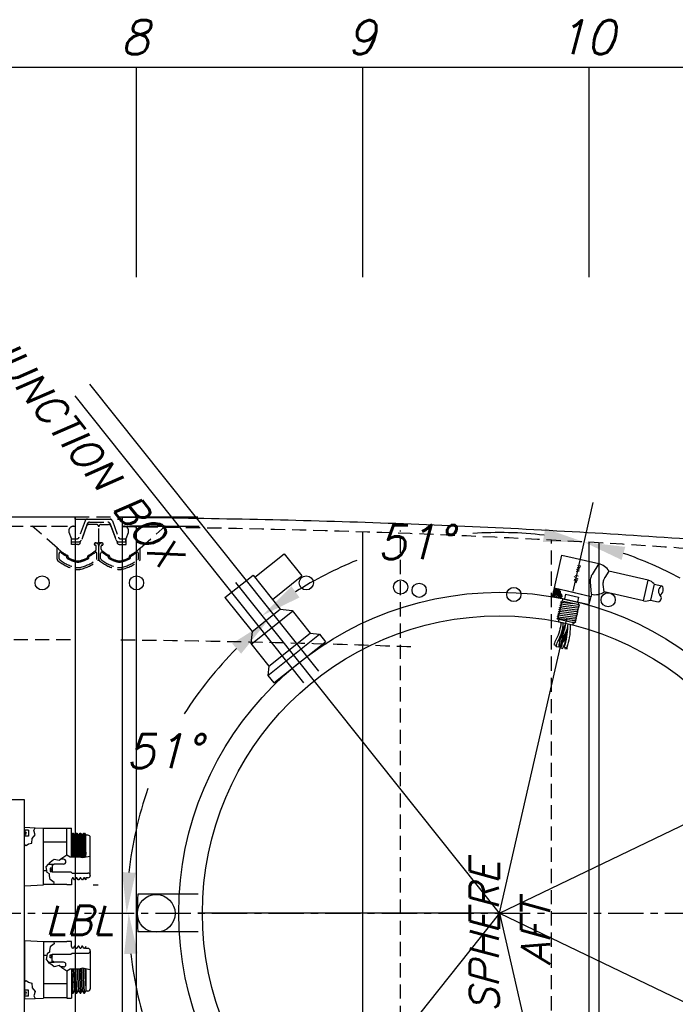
# Model space of a CAD drawing. Extents: x -135 to 10, y 84 to 175.
# Tile 25 of 53: x -52 to -34, y 103 to 129. Entities that reach past the tile are written whole.
import ezdxf
from ezdxf.enums import TextEntityAlignment as Align

# ---------------------------------------------------------------- set-up
doc = ezdxf.new("R2010")
doc.units = 0
doc.header["$LTSCALE"] = 1.5
doc.header["$MEASUREMENT"] = 0
doc.linetypes.add('CENTER', pattern=[2, 1.25, -0.25, 0.25, -0.25])
doc.linetypes.add('HIDDEN', pattern=[0.375, 0.25, -0.125])
doc.layers.get('0').update_dxf_attribs({"linetype": 'CONTINUOUS'})
doc.layers.get('DEFPOINTS').update_dxf_attribs({"linetype": 'CONTINUOUS'})
for name, color, linetype in [('DIM', 1, 'CONTINUOUS'), ('HULL', 7, 'CONTINUOUS'), ('HULL_INSET', 4, 'CONTINUOUS'), ('J_BOX_FORW', 11, 'CONTINUOUS'), ('PNA_1_2', 6, 'CONTINUOUS'), ('SPHERE_AFT', 7, 'CONTINUOUS'), ('STATION10', 60, 'CONTINUOUS'), ('STATION8', 150, 'CONTINUOUS'), ('STATION9', 201, 'CONTINUOUS'), ('V_BAND_COMPRESSION', 6, 'CONTINUOUS'), ('V_BAND_TENSION', 5, 'CONTINUOUS')]:
    doc.layers.add(name, color=color, linetype=linetype)
doc.styles.add('ENGR', font='Romans', dxfattribs={"oblique": 15})
doc.styles.add('RDIM', font='romand', dxfattribs={"width": 0.75, "height": 0.1})
doc.dimstyles.get("Standard").update_dxf_attribs({"dimtxt": 0.18, "dimasz": 0.18, "dimexe": 0.18, "dimexo": 0.0625, "dimgap": 0.09, "dimtad": 0, "dimtih": 1, "dimtoh": 1, "dimdec": 4, "dimzin": 0, "dimtxsty": 'STANDARD', "dimcen": 0.09, "dimazin": 3, "dimtfac": 1, "dimtdec": 4, "dimtofl": 0, "dimtmove": 0, "dimatfit": 3, "dimtolj": 1, "dimtzin": 0})

# ---------------------------------------------------------------- blocks, each defined once
blk = doc.blocks.new('*D11')
at = {"color": 0, "linetype": 'BYBLOCK'}
for start, end in [(335.7097, 354.4574), (305.5426, 323.9394)]:
    blk.add_arc((-66.612, 105.266), 11.169, start, end, dxfattribs=at)
for points in [[(-55.675, 104.196), (-55.315, 104.179), (-55.443, 105.266)], [(-60.022, 96.027), (-60.217, 96.33), (-61.027, 95.594)]]:
    blk.add_solid(points, dxfattribs=at)
at = {"layer": 'DEFPOINTS', "color": 0, "linetype": 'BYBLOCK'}
for p in [(-100.578, 105.266), (-66.612, 105.266), (0.489, 105.266), (-58.056, 98.087), (-60.173, 94.114)]:
    blk.add_point(p, dxfattribs=at)
at = {"color": 0, "linetype": 'BYBLOCK', "insert": (-56.939, 99.682), "char_height": 0.9, "attachment_point": 5, "style": 'ENGR'}
blk.add_mtext('\\A1;60°', dxfattribs=at)
blk = doc.blocks.new('*D10')
at = {"color": 0, "linetype": 'BYBLOCK'}
for start, end in [(36.0828, 54.4378), (5.5622, 24.2706)]:
    blk.add_arc((-66.612, 105.266), 11.129, start, end, dxfattribs=at)
for points in [[(-60.237, 114.168), (-60.042, 114.471), (-61.047, 114.904)], [(-55.355, 106.353), (-55.715, 106.336), (-55.482, 105.266)]]:
    blk.add_solid(points, dxfattribs=at)
at = {"layer": 'DEFPOINTS', "color": 0, "linetype": 'BYBLOCK'}
for p in [(-60.173, 116.418), (-56.154, 109.072), (-100.578, 105.266), (-66.612, 105.266), (0.489, 105.266)]:
    blk.add_point(p, dxfattribs=at)
at = {"color": 0, "linetype": 'BYBLOCK', "insert": (-56.973, 110.831), "char_height": 0.9, "attachment_point": 5, "style": 'ENGR'}
blk.add_mtext('\\A1;60°', dxfattribs=at)
blk = doc.blocks.new('*X3')
at = {"color": 0}
for p, q in [((3.456, 8.45), (3.656, 8.65)), ((3.457, 8.628), (3.5, 8.671)), ((3.48, 8.606), (3.545, 8.671)), ((3.505, 8.543), (3.633, 8.671)), ((3.505, 8.587), (3.589, 8.671)), ((3.453, 8.491), (3.473, 8.511)), ((3.481, 8.431), (3.656, 8.605)), ((3.517, 8.422), (3.563, 8.468)), ((3.576, 8.482), (3.664, 8.57))]:
    blk.add_line(p, q, dxfattribs=at)
blk = doc.blocks.new('*D12')
at = {"color": 0, "linetype": 'BYBLOCK'}
for start, end in [(134.8361, 147.7198), (160.5061, 173.7354)]:
    blk.add_arc((-38.956, 105.266), 9.883, start, end, dxfattribs=at)
for points in [[(-46.043, 112.408), (-45.804, 112.14), (-45.117, 112.992)], [(-48.599, 106.335), (-48.959, 106.354), (-48.838, 105.266)]]:
    blk.add_solid(points, dxfattribs=at)
at = {"layer": 'DEFPOINTS', "color": 0, "linetype": 'BYBLOCK'}
for p in [(-45.943, 114.027), (-47.121, 110.833), (-100.578, 105.266), (-38.956, 105.266), (0.489, 105.266)]:
    blk.add_point(p, dxfattribs=at)
at = {"color": 0, "linetype": 'BYBLOCK', "insert": (-47.859, 109.554), "char_height": 0.9, "attachment_point": 5, "style": 'ENGR'}
blk.add_mtext('\\A1;51°', dxfattribs=at)
blk = doc.blocks.new('*D13')
at = {"color": 0, "linetype": 'BYBLOCK'}
blk.add_line((-44.411, 98.425), (-45.757, 96.737), dxfattribs=at)
for start, end in [(186.2986, 199.461), (212.317, 225.13)]:
    blk.add_arc((-38.956, 105.266), 9.829, start, end, dxfattribs=at)
for points in [[(-48.905, 104.178), (-48.546, 104.197), (-48.785, 105.266)], [(-45.77, 98.434), (-46.01, 98.165), (-45.084, 97.581)]]:
    blk.add_solid(points, dxfattribs=at)
at = {"layer": 'DEFPOINTS', "color": 0, "linetype": 'BYBLOCK'}
for p in [(-100.578, 105.266), (-38.956, 105.266), (0.489, 105.266), (-48.348, 102.369), (-43.943, 99.011)]:
    blk.add_point(p, dxfattribs=at)
at = {"color": 0, "linetype": 'BYBLOCK', "insert": (-47.811, 101.001), "char_height": 0.9, "attachment_point": 5, "style": 'ENGR'}
blk.add_mtext('\\A1;51°', dxfattribs=at)
blk = doc.blocks.new('*D14')
at = {"color": 0, "linetype": 'BYBLOCK'}
blk.add_line((-37.008, 113.797), (-36.472, 116.149), dxfattribs=at)
for start, end in [(83.283, 94.0152), (112.0256, 122.4313)]:
    blk.add_arc((-38.956, 105.266), 10.083, start, end, dxfattribs=at)
for points in [[(-37.746, 115.457), (-37.807, 115.102), (-36.712, 115.096)], [(-44.258, 113.63), (-44.467, 113.923), (-45.242, 113.149)]]:
    blk.add_solid(points, dxfattribs=at)
at = {"layer": 'DEFPOINTS', "color": 0, "linetype": 'BYBLOCK'}
for p in [(-39.709, 115.32), (-45.943, 114.027), (-37.175, 113.065), (-38.956, 105.266), (-38.956, 105.266)]:
    blk.add_point(p, dxfattribs=at)
at = {"color": 0, "linetype": 'BYBLOCK', "insert": (-41.199, 115.096), "char_height": 0.9, "attachment_point": 5, "style": 'ENGR'}
blk.add_mtext('\\A1;51°', dxfattribs=at)
blk = doc.blocks.new('*D15')
at = {"color": 0, "linetype": 'BYBLOCK'}
for p, q in [((-37.008, 113.797), (-36.472, 116.147)), ((-30.622, 109.279), (-28.9, 110.109))]:
    blk.add_line(p, q, dxfattribs=at)
for start, end in [(61.6463, 71.0019), (31.8552, 43.128)]:
    blk.add_arc((-38.956, 105.266), 10.081, start, end, dxfattribs=at)
for points in [[(-35.723, 114.625), (-35.624, 114.971), (-36.712, 115.095)], [(-30.235, 110.673), (-30.55, 110.5), (-29.873, 109.64)]]:
    blk.add_solid(points, dxfattribs=at)
at = {"layer": 'DEFPOINTS', "color": 0, "linetype": 'BYBLOCK'}
for p in [(-37.175, 113.065), (-31.565, 112.123), (-31.297, 108.954), (-38.956, 105.266), (-38.956, 105.266)]:
    blk.add_point(p, dxfattribs=at)
at = {"color": 0, "linetype": 'BYBLOCK', "insert": (-32.67, 113.148), "char_height": 0.9, "attachment_point": 5, "style": 'ENGR'}
blk.add_mtext('\\A1;51°', dxfattribs=at)
blk = doc.blocks.new('*D16')
at = {"color": 0, "linetype": 'BYBLOCK'}
blk.add_arc((-38.956, 105.266), 5.928, 10.4531, 15.2611, dxfattribs=at)
for points in [[(-33.405, 106.763), (-33.068, 106.889), (-33.615, 107.838)], [(-32.947, 106.358), (-33.305, 106.325), (-33.028, 105.266)]]:
    blk.add_solid(points, dxfattribs=at)
at = {"layer": 'DEFPOINTS', "color": 0, "linetype": 'BYBLOCK'}
for p in [(-31.297, 108.954), (-33.094, 106.149), (-100.578, 105.266), (-38.956, 105.266), (0.489, 105.266)]:
    blk.add_point(p, dxfattribs=at)
at = {"color": 0, "linetype": 'BYBLOCK', "insert": (-30.425, 107.213), "char_height": 0.9, "attachment_point": 5, "style": 'ENGR'}
blk.add_mtext('\\A1;26°', dxfattribs=at)
blk = doc.blocks.new('*D17')
at = {"color": 0, "linetype": 'BYBLOCK'}
for p, q in [((-44.411, 98.425), (-45.726, 96.776)), ((-36.897, 96.248), (-36.539, 94.679))]:
    blk.add_line(p, q, dxfattribs=at)
for start, end in [(237.7595, 247.6814), (266.2567, 276.5262)]:
    blk.add_arc((-38.956, 105.266), 9.779, start, end, dxfattribs=at)
for points in [[(-44.277, 96.848), (-44.068, 97.141), (-45.053, 97.62)], [(-37.874, 95.728), (-37.814, 95.373), (-36.779, 95.732)]]:
    blk.add_solid(points, dxfattribs=at)
at = {"layer": 'DEFPOINTS', "color": 0, "linetype": 'BYBLOCK'}
for p in [(-38.956, 105.266), (-38.956, 105.266), (-43.943, 99.011), (-37.064, 96.979), (-42.528, 96.163)]:
    blk.add_point(p, dxfattribs=at)
at = {"color": 0, "linetype": 'BYBLOCK', "insert": (-41.132, 95.732), "char_height": 0.9, "attachment_point": 5, "style": 'ENGR'}
blk.add_mtext('\\A1;51°', dxfattribs=at)
blk = doc.blocks.new('*D18')
at = {"color": 0, "linetype": 'BYBLOCK'}
for p, q in [((-31.072, 101.469), (-29.138, 100.538)), ((-36.897, 96.248), (-36.531, 94.642))]:
    blk.add_line(p, q, dxfattribs=at)
for start, end in [(317.0793, 327.9792), (289.1637, 298.0329)]:
    blk.add_arc((-38.956, 105.266), 9.817, start, end, dxfattribs=at)
for points in [[(-30.79, 100.148), (-30.475, 99.974), (-30.111, 101.007)], [(-35.683, 95.82), (-35.783, 96.166), (-36.771, 95.695)]]:
    blk.add_solid(points, dxfattribs=at)
at = {"layer": 'DEFPOINTS', "color": 0, "linetype": 'BYBLOCK'}
for p in [(-38.956, 105.266), (-38.956, 105.266), (-31.748, 101.795), (-37.064, 96.979), (-34.047, 96.764)]:
    blk.add_point(p, dxfattribs=at)
at = {"color": 0, "linetype": 'BYBLOCK', "insert": (-32.835, 97.591), "char_height": 0.9, "attachment_point": 5, "style": 'ENGR'}
blk.add_mtext('\\A1;51°', dxfattribs=at)

msp = doc.modelspace()

# ---------------------------------------------------------------- linework, layer by layer
at = {"color": 4}
for p, q in [((-43.748, 111.676), (-49.814, 119.283)), ((-44.139, 111.365), (-50.205, 118.972)), ((-46.94, 105.766), (-48.543, 105.766)), ((-46.94, 104.766), (-48.543, 104.766))]:
    msp.add_line(p, q, dxfattribs=at)
for p, q in [((-36.329, 115.085), (-36.329, 95.447)), ((-45.444, 114.165), (-44.663, 114.788)), ((-44.663, 114.788), (-44.195, 114.202)), ((-46.232, 113.629), (-45.489, 114.221)), ((-38.956, 105.266), (-45.943, 114.027)), ((-45.489, 114.221), (-44.772, 113.322)), ((-44.977, 113.578), (-44.195, 114.202)), ((-46.232, 113.629), (-45.515, 112.729)), ((-45.535, 112.394), (-44.441, 113.267)), ((-45.515, 112.729), (-44.772, 113.322)), ((-44.772, 113.322), (-44.456, 113.286)), ((-44.456, 113.286), (-43.973, 112.68)), ((-38.956, 105.266), (-37.175, 113.065)), ((-45.515, 112.729), (-45.551, 112.413)), ((-45.095, 111.561), (-43.727, 112.653)), ((-45.067, 111.807), (-43.973, 112.68)), ((-44.939, 111.366), (-43.571, 112.457)), ((-43.973, 112.68), (-43.727, 112.653)), ((-43.727, 112.653), (-43.571, 112.457)), ((-45.551, 112.413), (-45.067, 111.807)), ((-45.067, 111.807), (-45.095, 111.561)), ((-45.095, 111.561), (-44.939, 111.366)), ((-38.956, 105.266), (-31.297, 108.954)), ((-38.956, 105.266), (-46.956, 105.266)), ((-38.956, 105.266), (-43.943, 99.011)), ((-38.956, 105.266), (-37.064, 96.979)), ((-38.956, 105.266), (-31.748, 101.795))]:
    msp.add_line(p, q)
msp.add_circle((-48.055, 105.259), 0.5)
at = {"layer": 'HULL', "color": 1}
for p, q in [((-96.578, 127.681), (-6.578, 127.681)), ((-48.578, 122.115), (-48.578, 127.681)), ((-42.578, 122.115), (-42.578, 127.681)), ((-36.578, 122.115), (-36.578, 127.681))]:
    msp.add_line(p, q, dxfattribs=at)
at = {"layer": 'HULL'}
for p, q in [((-63.203, 115.766), (-50.203, 115.766)), ((-50.203, 115.766), (-50.203, 94.766)), ((-48.953, 115.759), (-48.953, 94.828)), ((-46.953, 115.759), (-48.953, 115.759)), ((-48.953, 115.759), (-48.953, 115.516)), ((-48.953, 115.516), (-46.919, 115.516))]:
    msp.add_line(p, q, dxfattribs=at)
at = {"layer": 'HULL', "linetype": 'HIDDEN'}
for p, q in [((-63.203, 115.516), (-50.203, 115.516)), ((-61.953, 112.516), (-50.203, 112.516))]:
    msp.add_line(p, q, dxfattribs=at)
at = {"layer": 'HULL', "color": 1, "linetype": 'HIDDEN'}
for p, q in [((-41.578, 95.126), (-41.578, 115.406)), ((-37.578, 95.376), (-37.578, 115.156))]:
    msp.add_line(p, q, dxfattribs=at)
at = {"layer": 'HULL', "color": 1, "linetype": 'CENTER', "ltscale": 0.5}
msp.add_line((-100.578, 105.266), (0.489, 105.266), dxfattribs=at)
at = {"layer": 'HULL'}
for centre in [(-51.078, 114.016), (-48.578, 114.016), (-44.078, 114.016), (-41.578, 113.905), (-41.086, 113.819), (-38.578, 113.707), (-36.078, 113.568)]:
    msp.add_circle(centre, 0.188, dxfattribs=at)
msp.add_open_spline([(-48.953, 115.759), (-48.844, 115.758), (-48.734, 115.756), (-46.454, 115.728), (-44.283, 115.686), (-39.943, 115.533), (-37.774, 115.427), (-33.438, 115.156), (-31.272, 114.985), (-26.949, 114.551), (-24.789, 114.301), (-20.992, 113.714), (-19.351, 113.415), (-16.09, 112.717), (-14.47, 112.313), (-11.267, 111.373), (-9.684, 110.835), (-7.555, 110.01), (-6.986, 109.778), (-6.42, 109.537)], degree=3, knots=[74.600113, 74.600113, 74.600113, 74.600113, 74.928398, 74.928398, 81.436157, 81.436157, 87.943917, 87.943917, 94.451676, 94.451676, 100.959435, 100.959435, 105.945501, 105.945501, 110.931566, 110.931566, 115.917632, 115.917632, 117.752109, 117.752109, 117.752109, 117.752109], dxfattribs=at)
at = {"layer": 'HULL', "linetype": 'HIDDEN'}
for points, knots in [([(-48.953, 115.509), (-47.161, 115.488), (-43.368, 115.424), (-37.574, 115.18), (-32.239, 114.828), (-27.572, 114.371), (-23.566, 113.885), (-19.56, 113.214), (-15.548, 112.353), (-11.533, 111.224), (-8.5, 110.132), (-6.804, 109.43), (-6.42, 109.266)], [74.603031, 74.603031, 74.603031, 74.603031, 79.979196, 85.984402, 91.998394, 96.017362, 100.048491, 104.104215, 108.197734, 112.354283, 116.605589, 117.858875, 117.858875, 117.858875, 117.858875]), ([(-48.988, 112.509), (-47.168, 112.488), (-45.355, 112.457), (-42.788, 112.381), (-42.027, 112.355), (-41.266, 112.325)], [74.603031, 74.603031, 74.603031, 74.603031, 80.096887, 80.096887, 82.41045, 82.41045, 82.41045, 82.41045])]:
    msp.add_open_spline(points, degree=3, knots=knots, dxfattribs=at)
at = {"layer": 'HULL_INSET', "linetype": 'HIDDEN'}
for p, q in [((-50.672, 114.938), (-51.34, 115.516)), ((-51.34, 115.516), (-50.247, 115.516)), ((-50.303, 115.188), (-50.364, 115.347)), ((-49.9, 115.521), (-50.059, 115.085)), ((-49.641, 115.562), (-49.842, 115.562)), ((-49.578, 115.078), (-49.578, 115.5)), ((-49.578, 115.078), (-49.578, 115.5)), ((-49.516, 115.562), (-49.315, 115.562)), ((-49.256, 115.521), (-49.098, 115.085)), ((-47.816, 115.516), (-48.91, 115.516)), ((-48.853, 115.188), (-48.793, 115.347)), ((-48.484, 114.938), (-47.816, 115.516)), ((-50.303, 115.036), (-50.303, 115.188)), ((-49.666, 115.073), (-49.658, 115.073)), ((-49.658, 115.073), (-49.583, 115.073)), ((-49.498, 115.073), (-49.573, 115.073)), ((-49.49, 115.073), (-49.498, 115.073)), ((-48.853, 115.036), (-48.853, 115.188)), ((-50.129, 115.036), (-50.303, 115.036)), ((-49.696, 115.043), (-49.696, 115.043)), ((-49.666, 115.013), (-49.663, 115.013)), ((-49.643, 114.91), (-49.643, 114.993)), ((-49.513, 114.91), (-49.513, 114.993)), ((-49.49, 115.013), (-49.493, 115.013)), ((-49.46, 115.043), (-49.46, 115.043)), ((-49.027, 115.036), (-48.853, 115.036)), ((-50.39, 114.7), (-50.39, 114.72)), ((-49.869, 114.7), (-49.869, 114.72)), ((-49.288, 114.7), (-49.288, 114.72)), ((-48.766, 114.7), (-48.766, 114.72))]:
    msp.add_line(p, q, dxfattribs=at)
for centre, radius, start, end in [((-50.247, 115.391), 0.125, 90, 200.8617), ((-49.842, 115.5), 0.0625, 90, 160), ((-49.641, 115.5), 0.0625, 0, 90), ((-49.516, 115.5), 0.0625, 90, 180), ((-49.315, 115.5), 0.0625, 20, 90), ((-48.91, 115.391), 0.125, 339.1383, 90), ((-50.129, 115.111), 0.075, 270, 340), ((-49.666, 115.043), 0.03, 90, 180), ((-49.583, 115.078), 0.005, 270, 0), ((-49.573, 115.078), 0.005, 180, 270), ((-49.49, 115.043), 0.03, 0, 90), ((-49.027, 115.111), 0.075, 200, 270), ((-49.869, 115.758), 1.148, 225.61, 242.2629), ((-50.39, 115.758), 1.148, 297.7371, 309.3769), ((-49.666, 115.043), 0.03, 180, 270), ((-49.663, 114.993), 0.02, 360, 90), ((-49.693, 114.91), 0.05, 309.3769, 360), ((-49.493, 114.993), 0.02, 90, 180), ((-49.463, 114.91), 0.05, 180, 230.6231), ((-48.767, 115.758), 1.148, 230.6231, 242.2629), ((-49.49, 115.043), 0.03, 270, 0), ((-49.287, 115.758), 1.148, 297.7371, 314.39), ((-50.415, 114.72), 0.025, 0, 62.2629), ((-50.365, 114.7), 0.025, 180, 243.7935), ((-49.869, 115.707), 1.148, 243.7935, 253.1507), ((-50.129, 114.848), 0.25, 253.1507, 286.8493), ((-50.39, 115.707), 1.148, 286.8493, 296.2065), ((-49.894, 114.7), 0.025, 296.2065, 360), ((-49.844, 114.72), 0.025, 117.7371, 180), ((-49.313, 114.72), 0.025, 0, 62.2629), ((-49.263, 114.7), 0.025, 180, 243.7935), ((-48.767, 115.707), 1.148, 243.7935, 253.1507), ((-49.027, 114.848), 0.25, 253.1507, 286.8493), ((-49.287, 115.707), 1.148, 286.8493, 296.2065), ((-48.791, 114.7), 0.025, 296.2065, 0), ((-48.741, 114.72), 0.025, 117.7371, 180)]:
    msp.add_arc(centre, radius, start, end, dxfattribs=at)
at = {"layer": 'J_BOX_FORW'}
for p, q in [((-51.544, 108.266), (-59.544, 108.266)), ((-51.544, 102.266), (-51.544, 108.266)), ((-51.544, 107.464), (-51.544, 107.541)), ((-51.544, 107.541), (-51.262, 107.527)), ((-51.262, 107.527), (-51.044, 107.516)), ((-51.044, 106.016), (-51.044, 107.516)), ((-50.424, 107.507), (-51.044, 107.507)), ((-50.424, 106.804), (-50.424, 107.516)), ((-50.424, 107.516), (-50.304, 107.516)), ((-50.304, 106.752), (-50.304, 107.516)), ((-51.44, 107.464), (-51.544, 107.464)), ((-51.44, 107.304), (-51.544, 107.304)), ((-51.544, 107.083), (-51.544, 107.304)), ((-51.44, 107.464), (-51.44, 107.304)), ((-50.304, 107.331), (-50.272, 107.386)), ((-50.272, 107.386), (-50.254, 107.386)), ((-50.254, 107.386), (-50.222, 107.331)), ((-50.222, 107.331), (-50.204, 107.331)), ((-50.204, 107.331), (-50.172, 107.386)), ((-50.172, 107.386), (-50.154, 107.386)), ((-50.154, 107.386), (-50.122, 107.331)), ((-50.122, 107.331), (-50.104, 107.331)), ((-50.104, 107.331), (-50.072, 107.386)), ((-50.072, 107.386), (-50.054, 107.386)), ((-50.054, 107.386), (-50.022, 107.331)), ((-50.022, 107.331), (-50.004, 107.331)), ((-50.004, 107.331), (-49.972, 107.386)), ((-49.972, 107.386), (-49.954, 107.386)), ((-49.954, 107.386), (-49.924, 107.334)), ((-49.924, 106.746), (-49.924, 107.334)), ((-49.864, 107.33), (-49.924, 107.33)), ((-49.804, 107.264), (-49.804, 107.27)), ((-49.804, 106.267), (-49.804, 107.264)), ((-51.544, 105.991), (-51.544, 107.083)), ((-50.424, 107.144), (-51.044, 107.144)), ((-50.908, 106.567), (-50.761, 106.567)), ((-50.811, 106.547), (-50.811, 106.453)), ((-50.781, 106.547), (-50.811, 106.547)), ((-50.761, 106.567), (-50.781, 106.547)), ((-50.509, 106.567), (-50.761, 106.567)), ((-50.509, 106.692), (-50.582, 106.692)), ((-50.952, 106.388), (-51.044, 106.388)), ((-50.811, 106.368), (-50.811, 106.356)), ((-50.811, 106.356), (-50.315, 106.356)), ((-50.315, 106.356), (-50.286, 106.327)), ((-50.272, 106.201), (-50.304, 106.146)), ((-50.286, 106.327), (-49.864, 106.327)), ((-50.254, 106.201), (-50.272, 106.201)), ((-50.222, 106.146), (-50.254, 106.201)), ((-50.172, 106.201), (-50.204, 106.146)), ((-50.154, 106.201), (-50.172, 106.201)), ((-50.122, 106.146), (-50.154, 106.201)), ((-50.072, 106.201), (-50.104, 106.146)), ((-50.054, 106.201), (-50.072, 106.201)), ((-50.022, 106.146), (-50.054, 106.201)), ((-49.972, 106.201), (-50.004, 106.146)), ((-49.954, 106.201), (-49.972, 106.201)), ((-49.924, 106.149), (-49.954, 106.201)), ((-49.924, 106.201), (-49.924, 106.149)), ((-49.864, 106.201), (-49.924, 106.201)), ((-49.804, 106.267), (-49.804, 106.261)), ((-51.544, 105.991), (-51.044, 106.016)), ((-50.766, 106.025), (-51.044, 106.025)), ((-50.424, 106.025), (-50.766, 106.025)), ((-50.424, 106.016), (-50.424, 106.025)), ((-50.304, 106.016), (-50.424, 106.016)), ((-50.304, 106.146), (-50.304, 106.016)), ((-50.204, 106.146), (-50.222, 106.146)), ((-50.104, 106.146), (-50.122, 106.146)), ((-50.004, 106.146), (-50.022, 106.146)), ((-49.722, 106.016), (-49.602, 106.016)), ((-49.602, 106.016), (-49.602, 106.007)), ((-51.544, 104.541), (-51.544, 103.449)), ((-51.544, 104.541), (-51.044, 104.516)), ((-51.044, 104.516), (-51.044, 103.016)), ((-50.766, 104.507), (-51.044, 104.507)), ((-50.424, 104.507), (-50.766, 104.507)), ((-50.304, 104.516), (-50.424, 104.516)), ((-50.424, 104.516), (-50.424, 104.507)), ((-50.304, 104.386), (-50.304, 104.516)), ((-50.272, 104.331), (-50.304, 104.386)), ((-50.222, 104.386), (-50.254, 104.331)), ((-50.204, 104.386), (-50.222, 104.386)), ((-50.172, 104.331), (-50.204, 104.386)), ((-50.122, 104.386), (-50.154, 104.331)), ((-50.104, 104.386), (-50.122, 104.386)), ((-50.072, 104.331), (-50.104, 104.386)), ((-50.022, 104.386), (-50.054, 104.331)), ((-50.004, 104.386), (-50.022, 104.386)), ((-49.972, 104.331), (-50.004, 104.386)), ((-49.924, 104.383), (-49.954, 104.331)), ((-49.924, 104.33), (-49.924, 104.383)), ((-50.952, 104.144), (-51.044, 104.144)), ((-50.811, 104.163), (-50.811, 104.176)), ((-50.811, 104.176), (-50.315, 104.176)), ((-50.315, 104.176), (-50.286, 104.204)), ((-50.286, 104.204), (-49.864, 104.204)), ((-50.254, 104.331), (-50.272, 104.331)), ((-50.154, 104.331), (-50.172, 104.331)), ((-50.054, 104.331), (-50.072, 104.331)), ((-49.954, 104.331), (-49.972, 104.331)), ((-49.864, 104.33), (-49.924, 104.33)), ((-49.804, 104.264), (-49.804, 104.27)), ((-49.804, 104.264), (-49.804, 103.267)), ((-50.908, 103.965), (-50.761, 103.965)), ((-50.811, 103.985), (-50.811, 104.078)), ((-50.781, 103.985), (-50.811, 103.985)), ((-50.761, 103.965), (-50.781, 103.985)), ((-50.509, 103.965), (-50.761, 103.965)), ((-50.509, 103.84), (-50.582, 103.84)), ((-50.424, 103.728), (-50.424, 103.016)), ((-50.304, 103.78), (-50.304, 103.016)), ((-49.924, 103.786), (-49.924, 103.198)), ((-51.544, 103.449), (-51.544, 103.228)), ((-50.424, 103.388), (-51.044, 103.388)), ((-51.44, 103.228), (-51.544, 103.228)), ((-51.44, 103.068), (-51.544, 103.068)), ((-51.544, 103.068), (-51.544, 102.991)), ((-51.44, 103.068), (-51.44, 103.228)), ((-50.304, 103.201), (-50.272, 103.146)), ((-50.272, 103.146), (-50.254, 103.146)), ((-50.254, 103.146), (-50.222, 103.201)), ((-50.222, 103.201), (-50.204, 103.201)), ((-50.204, 103.201), (-50.172, 103.146)), ((-50.172, 103.146), (-50.154, 103.146)), ((-50.154, 103.146), (-50.122, 103.201)), ((-50.122, 103.201), (-50.104, 103.201)), ((-50.104, 103.201), (-50.072, 103.146)), ((-50.072, 103.146), (-50.054, 103.146)), ((-50.054, 103.146), (-50.022, 103.201)), ((-50.022, 103.201), (-50.004, 103.201)), ((-50.004, 103.201), (-49.972, 103.146)), ((-49.972, 103.146), (-49.954, 103.146)), ((-49.954, 103.146), (-49.924, 103.198)), ((-49.864, 103.201), (-49.924, 103.201)), ((-49.804, 103.267), (-49.804, 103.261)), ((-51.544, 102.991), (-51.262, 103.005)), ((-51.262, 103.005), (-51.044, 103.016)), ((-50.424, 103.025), (-51.044, 103.025)), ((-50.424, 103.016), (-50.304, 103.016))]:
    msp.add_line(p, q, dxfattribs=at)
at = {"layer": 'J_BOX_FORW', "color": 5}
for p, q in [((-51.299, 107.457), (-51.262, 107.527)), ((-51.536, 107.464), (-51.536, 107.304)), ((-51.353, 107.121), (-51.341, 107.247)), ((-51.341, 107.247), (-51.264, 107.342)), ((-51.264, 107.342), (-51.299, 107.457)), ((-50.3, 106.752), (-50.272, 107.386)), ((-50.254, 107.386), (-50.282, 106.752)), ((-50.255, 106.752), (-50.222, 107.331)), ((-50.204, 107.331), (-50.234, 106.752)), ((-50.201, 106.752), (-50.172, 107.386)), ((-50.154, 107.386), (-50.183, 106.752)), ((-50.152, 106.75), (-50.122, 107.331)), ((-50.104, 107.331), (-50.136, 106.749)), ((-50.1, 106.747), (-50.072, 107.386)), ((-50.054, 107.386), (-50.082, 106.744)), ((-50.05, 106.737), (-50.022, 107.331)), ((-50.004, 107.331), (-50.032, 106.734)), ((-50, 106.731), (-49.972, 107.386)), ((-49.954, 107.386), (-49.982, 106.734)), ((-49.95, 106.741), (-49.924, 107.291)), ((-51.544, 107.083), (-51.5, 107.056)), ((-51.5, 107.056), (-51.438, 107.1)), ((-51.438, 107.1), (-51.353, 107.121)), ((-50.556, 106.714), (-50.623, 106.657)), ((-50.423, 106.804), (-50.556, 106.714)), ((-50.332, 106.752), (-50.423, 106.804)), ((-50.191, 106.752), (-50.332, 106.752)), ((-50.097, 106.747), (-50.191, 106.752)), ((-50.009, 106.729), (-50.097, 106.747)), ((-49.804, 106.77), (-50.009, 106.729)), ((-49.924, 106.879), (-49.932, 106.744)), ((-50.97, 106.496), (-50.908, 106.567)), ((-50.945, 106.345), (-50.97, 106.496)), ((-50.879, 106.601), (-50.908, 106.567)), ((-50.877, 106.602), (-50.879, 106.601)), ((-50.811, 106.648), (-50.877, 106.602)), ((-50.811, 106.453), (-50.863, 106.453)), ((-50.863, 106.453), (-50.863, 106.368)), ((-50.756, 106.685), (-50.811, 106.648)), ((-50.811, 106.453), (-50.811, 106.368)), ((-50.623, 106.657), (-50.756, 106.685)), ((-50.882, 106.303), (-50.945, 106.345)), ((-50.879, 106.258), (-50.882, 106.303)), ((-50.861, 106.16), (-50.879, 106.258)), ((-50.863, 106.368), (-50.811, 106.368)), ((-50.756, 106.075), (-50.861, 106.16)), ((-50.766, 106.025), (-50.756, 106.075)), ((-50.861, 104.372), (-50.879, 104.274)), ((-50.756, 104.456), (-50.861, 104.372)), ((-50.766, 104.507), (-50.756, 104.456)), ((-50.945, 104.187), (-50.97, 104.036)), ((-50.882, 104.229), (-50.945, 104.187)), ((-50.879, 104.274), (-50.882, 104.229)), ((-50.863, 104.163), (-50.811, 104.163)), ((-50.863, 104.078), (-50.863, 104.163)), ((-50.811, 104.078), (-50.811, 104.163)), ((-50.97, 104.036), (-50.908, 103.965)), ((-50.879, 103.931), (-50.908, 103.965)), ((-50.877, 103.93), (-50.879, 103.931)), ((-50.811, 103.884), (-50.877, 103.93)), ((-50.811, 104.078), (-50.863, 104.078)), ((-50.756, 103.846), (-50.811, 103.884)), ((-50.623, 103.875), (-50.756, 103.846)), ((-50.556, 103.818), (-50.623, 103.875)), ((-50.423, 103.728), (-50.556, 103.818)), ((-50.332, 103.78), (-50.423, 103.728)), ((-50.191, 103.78), (-50.332, 103.78)), ((-50.3, 103.78), (-50.272, 103.146)), ((-50.254, 103.146), (-50.282, 103.78)), ((-50.255, 103.78), (-50.222, 103.201)), ((-50.204, 103.201), (-50.234, 103.78)), ((-50.201, 103.78), (-50.172, 103.146)), ((-50.097, 103.785), (-50.191, 103.78)), ((-50.154, 103.146), (-50.183, 103.78)), ((-50.152, 103.782), (-50.122, 103.201)), ((-50.104, 103.201), (-50.136, 103.783)), ((-50.1, 103.785), (-50.072, 103.146)), ((-50.009, 103.803), (-50.097, 103.785)), ((-50.054, 103.146), (-50.082, 103.788)), ((-50.05, 103.795), (-50.022, 103.201)), ((-50.004, 103.201), (-50.032, 103.798)), ((-49.804, 103.762), (-50.009, 103.803)), ((-50, 103.801), (-49.972, 103.146)), ((-49.954, 103.146), (-49.982, 103.798)), ((-49.95, 103.791), (-49.924, 103.241)), ((-49.924, 103.653), (-49.932, 103.788)), ((-51.544, 103.449), (-51.5, 103.476)), ((-51.5, 103.476), (-51.438, 103.432)), ((-51.438, 103.432), (-51.353, 103.411)), ((-51.353, 103.411), (-51.341, 103.284)), ((-51.536, 103.068), (-51.536, 103.228)), ((-51.341, 103.284), (-51.264, 103.19)), ((-51.264, 103.19), (-51.299, 103.075)), ((-51.299, 103.075), (-51.262, 103.005))]:
    msp.add_line(p, q, dxfattribs=at)
at = {"layer": 'J_BOX_FORW', "color": 7}
for centre, radius, start, end in [((-51.524, 107.384), 0.0275, 90, 270), ((-51.524, 107.384), 0.0275, 270, 90), ((-50.82, 106.411), 0.0144, 90, 270), ((-50.82, 106.411), 0.0144, 270, 90), ((-50.82, 104.121), 0.0144, 90, 270), ((-50.82, 104.121), 0.0144, 270, 90), ((-51.524, 103.148), 0.0275, 90, 270), ((-51.524, 103.148), 0.0275, 270, 90)]:
    msp.add_arc(centre, radius, start, end, dxfattribs=at)
at = {"layer": 'J_BOX_FORW'}
for centre, radius, start, end in [((-49.864, 107.27), 0.06, 0, 90), ((-50.509, 106.629), 0.0625, 270, 90), ((-49.864, 106.267), 0.06, 0, 90), ((-49.864, 106.261), 0.06, 270, 0), ((-49.864, 104.27), 0.06, 360, 90), ((-49.864, 104.264), 0.06, 270, 360), ((-50.509, 103.903), 0.0625, 270, 90), ((-49.864, 103.261), 0.06, 270, 360)]:
    msp.add_arc(centre, radius, start, end, dxfattribs=at)
at = {"layer": 'PNA_1_2'}
for p, q in [((-37.366, 114.475), (-37.304, 114.749)), ((-37.304, 114.749), (-36.329, 114.527)), ((-37.502, 113.882), (-37.366, 114.475)), ((-36.329, 114.527), (-36.498, 114.241)), ((-36.057, 114.322), (-36.165, 114.16)), ((-35.015, 114.084), (-36.057, 114.322)), ((-36.515, 113.713), (-36.543, 114.043)), ((-35.138, 113.541), (-35.015, 114.084)), ((-37.552, 113.664), (-37.511, 113.843)), ((-37.511, 113.843), (-37.502, 113.882)), ((-37.502, 113.882), (-36.527, 113.659)), ((-37.187, 113.81), (-36.527, 113.659)), ((-36.181, 113.779), (-36.208, 113.972)), ((-35.138, 113.541), (-36.181, 113.779)), ((-34.859, 113.986), (-34.955, 113.562)), ((-34.859, 113.986), (-34.652, 113.939)), ((-37.488, 113.65), (-37.552, 113.664)), ((-37.478, 113.696), (-37.488, 113.65)), ((-37.488, 113.65), (-37.396, 113.629)), ((-37.385, 113.675), (-37.478, 113.696)), ((-37.396, 113.625), (-37.385, 113.675)), ((-37.338, 113.611), (-37.396, 113.625)), ((-37.277, 113.597), (-37.338, 113.611)), ((-37.335, 113.615), (-36.577, 113.442)), ((-36.845, 113.431), (-37.301, 113.535)), ((-37.292, 113.533), (-37.277, 113.597)), ((-37.277, 113.597), (-36.734, 113.473)), ((-37.205, 113.718), (-37.234, 113.592)), ((-37.205, 113.718), (-36.865, 113.641)), ((-36.865, 113.641), (-36.894, 113.514)), ((-36.868, 113.436), (-36.853, 113.501)), ((-36.577, 113.442), (-36.527, 113.659)), ((-36.515, 113.713), (-36.527, 113.659)), ((-34.955, 113.562), (-34.749, 113.515)), ((-36.733, 113.477), (-36.734, 113.473)), ((-36.964, 112.95), (-37.42, 113.055)), ((-37.393, 112.987), (-37.38, 113.045)), ((-37.393, 112.987), (-37.013, 112.9)), ((-37.013, 112.9), (-37, 112.959))]:
    msp.add_line(p, q, dxfattribs=at)
at = {"layer": 'PNA_1_2', "color": 5}
for p, q in [((-37.33, 113.507), (-37.016, 113.47)), ((-37.386, 113.264), (-36.918, 113.208)), ((-37.375, 113.312), (-36.907, 113.257)), ((-37.364, 113.361), (-36.896, 113.306)), ((-37.353, 113.41), (-36.885, 113.354)), ((-37.341, 113.459), (-36.874, 113.403)), ((-36.963, 113.013), (-37.43, 113.069)), ((-37.419, 113.117), (-36.952, 113.062)), ((-37.408, 113.166), (-36.941, 113.111)), ((-37.397, 113.215), (-36.93, 113.159)), ((-36.974, 112.964), (-37.08, 112.977))]:
    msp.add_line(p, q, dxfattribs=at)
at = {"layer": 'PNA_1_2', "color": 2}
msp.add_line((-37.37, 112.331), (-37.304, 112.328), dxfattribs=at)
at = {"layer": 'PNA_1_2'}
for points in [[(-36.543, 114.043, -0.018437), (-36.544, 114.061, -0.058944), (-36.535, 114.145, -0.058944), (-36.506, 114.226, -0.018437), (-36.498, 114.241, -0.106651)], [(-36.208, 113.972, -0.02169), (-36.209, 113.981, -0.040276), (-36.208, 114.019, -0.02956), (-36.2, 114.069, -0.02956), (-36.186, 114.118, -0.040276), (-36.17, 114.152, -0.02169), (-36.165, 114.16, -0.24613)]]:
    msp.add_lwpolyline(points, format="xyb", dxfattribs=at)
at = {"layer": 'PNA_1_2', "color": 5}
msp.add_lwpolyline([(-37.338, 113.611), (-37.293, 113.651), (-37.302, 113.704), (-37.34, 113.728), (-37.343, 113.784), (-37.39, 113.851), (-37.428, 113.834), (-37.471, 113.86), (-37.511, 113.843)], dxfattribs=at)
at = {"layer": 'PNA_1_2', "color": 7, "const_width": 0.0232}
msp.add_lwpolyline([(-37.443, 113.636, 1), (-37.437, 113.659, 1)], format="xyb", close=True, dxfattribs=at)
at = {"layer": 'PNA_1_2'}
for points in [[(-37.42, 113.055), (-37.431, 113.065), (-37.43, 113.072), (-37.396, 113.083), (-37.394, 113.09), (-37.42, 113.114), (-37.418, 113.121), (-37.385, 113.131), (-37.383, 113.138), (-37.409, 113.162), (-37.407, 113.17), (-37.374, 113.18), (-37.372, 113.187), (-37.398, 113.211), (-37.396, 113.218), (-37.362, 113.229), (-37.361, 113.236), (-37.387, 113.26), (-37.385, 113.267), (-37.351, 113.278), (-37.35, 113.285), (-37.376, 113.309), (-37.374, 113.316), (-37.34, 113.326), (-37.339, 113.333), (-37.364, 113.357), (-37.363, 113.365), (-37.329, 113.375), (-37.327, 113.382), (-37.353, 113.406), (-37.352, 113.413), (-37.318, 113.424), (-37.316, 113.431), (-37.342, 113.455), (-37.341, 113.462), (-37.307, 113.473), (-37.305, 113.48), (-37.331, 113.504), (-37.329, 113.511), (-37.296, 113.521), (-37.294, 113.528), (-37.301, 113.535)], [(-36.964, 112.95), (-36.975, 112.961), (-36.973, 112.968), (-36.939, 112.978), (-36.938, 112.986), (-36.964, 113.01), (-36.962, 113.017), (-36.928, 113.027), (-36.927, 113.034), (-36.953, 113.058), (-36.951, 113.065), (-36.917, 113.076), (-36.916, 113.083), (-36.942, 113.107), (-36.94, 113.114), (-36.906, 113.125), (-36.904, 113.132), (-36.93, 113.156), (-36.929, 113.163), (-36.895, 113.173), (-36.893, 113.181), (-36.919, 113.205), (-36.918, 113.212), (-36.884, 113.222), (-36.882, 113.229), (-36.908, 113.253), (-36.907, 113.26), (-36.873, 113.271), (-36.871, 113.278), (-36.897, 113.302), (-36.895, 113.309), (-36.862, 113.32), (-36.86, 113.327), (-36.886, 113.351), (-36.884, 113.358), (-36.85, 113.368), (-36.849, 113.375), (-36.875, 113.4), (-36.873, 113.407), (-36.839, 113.417), (-36.838, 113.424), (-36.845, 113.431)]]:
    msp.add_lwpolyline(points, dxfattribs=at)
at = {"layer": 'PNA_1_2', "color": 2}
for points in [[(-37.33, 112.972, -0.106497), (-37.454, 112.523, 0.037086), (-37.516, 112.379), (-37.454, 112.361, -0.036328), (-37.396, 112.492, 0.104138), (-37.266, 112.958, 0.10862)], [(-37.211, 112.945, -0.02647), (-37.232, 112.88, 0.09378), (-37.389, 112.31), (-37.453, 112.318, -0.009311), (-37.447, 112.379)], [(-37.37, 112.331, -0.104061), (-37.262, 112.723, 0.110849), (-37.204, 112.944, -21.363612)], [(-37.305, 112.328, -0.103828), (-37.204, 112.693, 0.105479), (-37.14, 112.929, 0.119089)], [(-37.075, 112.914, 0.024407), (-37.084, 112.858, -0.086938), (-37.18, 112.295), (-37.241, 112.315, 0.087699), (-37.149, 112.861)], [(-37.215, 112.396, 0.021098), (-37.214, 112.463, -0.108024), (-37.149, 112.826, -0.145402)], [(-37.206, 112.621, -0.044372), (-37.281, 112.44, 0.008457), (-37.297, 112.408)], [(-37.331, 112.329, 0.008345), (-37.343, 112.296), (-37.28, 112.278, -0.036328), (-37.223, 112.41, 0.004321), (-37.214, 112.428, 0.10862)], [(-37.224, 112.309, -0.010537), (-37.23, 112.276), (-37.165, 112.267, 0.034303), (-37.15, 112.385, -0.145402)]]:
    msp.add_lwpolyline(points, format="xyb", dxfattribs=at)
at = {"layer": 'PNA_1_2'}
for centre, radius, start, end in [((-36.422, 114.12), 0.417, 28.9839, 77.1429), ((-35.076, 113.813), 0.279, 38.518, 77.1429), ((-36.422, 114.12), 0.417, 257.1429, 305.3018), ((-34.587, 113.795), 0.158, 114.6434, 219.6423), ((-34.774, 113.838), 0.158, 294.6434, 39.6423), ((-35.076, 113.813), 0.279, 257.1429, 295.7677), ((-34.768, 113.614), 0.101, 280.6127, 53.673)]:
    msp.add_arc(centre, radius, start, end, dxfattribs=at)
at = {"layer": 'SPHERE_AFT'}
for radius in [8.5, 7.875]:
    msp.add_circle((-38.956, 105.266), radius, dxfattribs=at)
msp.add_arc((-38.956, 105.266), 9.6, 177.0145, 182.9855, dxfattribs=at)
at = {"layer": 'STATION10'}
msp.add_line((-36.578, 95.44), (-36.578, 115.1), dxfattribs=at)
at = {"layer": 'STATION8'}
msp.add_line((-48.578, 95.036), (-48.578, 115.505), dxfattribs=at)
at = {"layer": 'STATION9'}
msp.add_line((-42.578, 95.165), (-42.578, 115.375), dxfattribs=at)
at = {"layer": 'V_BAND_COMPRESSION', "linetype": 'HIDDEN'}
for p, q in [((-49.666, 115.073), (-49.658, 115.073)), ((-49.49, 115.073), (-49.498, 115.073)), ((-50.681, 114.643), (-50.681, 114.935)), ((-50.631, 114.657), (-50.631, 114.797)), ((-49.696, 115.043), (-49.696, 115.043)), ((-49.666, 115.013), (-49.663, 115.013)), ((-49.643, 114.91), (-49.643, 114.993)), ((-49.628, 114.657), (-49.628, 114.797)), ((-49.578, 114.643), (-49.578, 114.993)), ((-49.578, 114.643), (-49.578, 114.993)), ((-49.528, 114.657), (-49.528, 114.797)), ((-49.513, 114.91), (-49.513, 114.993)), ((-49.49, 115.013), (-49.493, 115.013)), ((-49.46, 115.043), (-49.46, 115.043)), ((-48.526, 114.657), (-48.526, 114.797)), ((-48.476, 114.643), (-48.476, 114.935)), ((-50.42, 114.681), (-50.42, 114.702)), ((-50.39, 114.7), (-50.39, 114.72)), ((-49.869, 114.7), (-49.869, 114.72)), ((-49.839, 114.681), (-49.839, 114.702)), ((-49.318, 114.681), (-49.318, 114.702)), ((-49.288, 114.7), (-49.288, 114.72)), ((-48.766, 114.7), (-48.766, 114.72)), ((-48.736, 114.681), (-48.736, 114.702))]:
    msp.add_line(p, q, dxfattribs=at)
for centre, radius, start, end in [((-49.666, 115.043), 0.03, 90, 180), ((-49.658, 114.993), 0.08, 360, 90), ((-49.498, 114.993), 0.08, 90, 180), ((-49.49, 115.043), 0.03, 0, 90), ((-50.676, 114.935), 0.005, 45.61, 180), ((-49.869, 115.758), 1.148, 225.61, 242.2629), ((-50.601, 114.797), 0.03, 52.7267, 180), ((-49.869, 115.758), 1.178, 232.7267, 241.3963), ((-50.39, 115.758), 1.148, 297.7371, 309.3769), ((-50.39, 115.758), 1.178, 298.6037, 307.2733), ((-49.666, 115.043), 0.03, 180, 270), ((-49.658, 114.797), 0.03, 0, 127.2733), ((-49.663, 114.993), 0.02, 360, 90), ((-49.693, 114.91), 0.05, 309.3769, 360), ((-49.498, 114.797), 0.03, 52.7267, 180), ((-49.493, 114.993), 0.02, 90, 180), ((-49.463, 114.91), 0.05, 180, 230.6231), ((-48.767, 115.758), 1.148, 230.6231, 242.2629), ((-49.49, 115.043), 0.03, 270, 0), ((-48.767, 115.758), 1.178, 232.7267, 241.3963), ((-49.287, 115.758), 1.148, 297.7371, 314.39), ((-49.287, 115.758), 1.178, 298.6037, 307.2733), ((-48.556, 114.797), 0.03, 0, 127.2733), ((-48.481, 114.935), 0.005, 0, 134.39), ((-50.631, 114.643), 0.05, 180, 231.2295), ((-49.934, 115.511), 1.163, 231.2295, 257.6237), ((-50.601, 114.657), 0.03, 180, 232.017), ((-49.934, 115.511), 1.114, 232.017, 256.9064), ((-50.445, 114.702), 0.025, 0, 61.3963), ((-50.395, 114.681), 0.025, 180, 242.8617), ((-49.869, 115.707), 1.178, 242.8617, 253.711), ((-50.415, 114.72), 0.025, 0, 62.2629), ((-50.365, 114.7), 0.025, 180, 243.7935), ((-49.869, 115.707), 1.148, 243.7935, 253.1507), ((-50.129, 114.848), 0.25, 253.1507, 286.8493), ((-50.129, 114.817), 0.25, 253.711, 286.289), ((-50.325, 115.511), 1.163, 282.3763, 308.7705), ((-50.325, 115.511), 1.114, 283.0936, 307.983), ((-50.39, 115.707), 1.178, 286.289, 297.1383), ((-50.39, 115.707), 1.148, 286.8493, 296.2065), ((-49.894, 114.7), 0.025, 296.2065, 360), ((-49.844, 114.72), 0.025, 117.7371, 180), ((-49.864, 114.681), 0.025, 297.1383, 0), ((-49.814, 114.702), 0.025, 118.6037, 180), ((-49.658, 114.657), 0.03, 307.983, 360), ((-49.628, 114.643), 0.05, 308.7705, 360), ((-49.528, 114.643), 0.05, 180, 231.2295), ((-48.831, 115.511), 1.163, 231.2295, 257.6237), ((-49.498, 114.657), 0.03, 180, 232.017), ((-48.831, 115.511), 1.114, 232.017, 256.9064), ((-49.343, 114.702), 0.025, 0, 61.3963), ((-49.293, 114.681), 0.025, 180, 242.8617), ((-48.767, 115.707), 1.178, 242.8617, 253.711), ((-49.313, 114.72), 0.025, 0, 62.2629), ((-49.263, 114.7), 0.025, 180, 243.7935), ((-48.767, 115.707), 1.148, 243.7935, 253.1507), ((-49.027, 114.848), 0.25, 253.1507, 286.8493), ((-49.027, 114.817), 0.25, 253.711, 286.289), ((-49.223, 115.511), 1.163, 282.3763, 308.7705), ((-49.223, 115.511), 1.114, 283.0936, 307.983), ((-49.287, 115.707), 1.178, 286.289, 297.1383), ((-49.287, 115.707), 1.148, 286.8493, 296.2065), ((-48.791, 114.7), 0.025, 296.2065, 0), ((-48.741, 114.72), 0.025, 117.7371, 180), ((-48.761, 114.681), 0.025, 297.1383, 0), ((-48.711, 114.702), 0.025, 118.6037, 180), ((-48.556, 114.657), 0.03, 307.983, 360), ((-48.526, 114.643), 0.05, 308.7705, 360), ((-50.129, 114.67), 0.25, 256.9064, 283.0936), ((-50.129, 114.619), 0.25, 257.6237, 282.3763), ((-49.027, 114.67), 0.25, 256.9064, 283.0936), ((-49.027, 114.619), 0.25, 257.6237, 282.3763)]:
    msp.add_arc(centre, radius, start, end, dxfattribs=at)
at = {"layer": 'V_BAND_TENSION', "linetype": 'HIDDEN'}
for p, q in [((-50.203, 115.766), (-48.953, 115.766)), ((-50.203, 115.704), (-50.203, 115.766)), ((-50.203, 115.704), (-48.953, 115.704)), ((-49.94, 115.661), (-50.098, 115.226)), ((-49.884, 115.581), (-50.042, 115.146)), ((-49.878, 115.704), (-49.279, 115.704)), ((-49.869, 115.704), (-49.287, 115.704)), ((-49.822, 115.624), (-49.335, 115.624)), ((-49.272, 115.581), (-49.114, 115.146)), ((-49.216, 115.661), (-49.058, 115.226)), ((-48.953, 115.704), (-48.953, 115.766)), ((-50.203, 115.183), (-50.16, 115.183)), ((-50.203, 115.103), (-50.104, 115.103)), ((-49.052, 115.103), (-48.953, 115.103)), ((-48.996, 115.183), (-48.953, 115.183))]:
    msp.add_line(p, q, dxfattribs=at)
at = {"layer": 'V_BAND_TENSION'}
for p, q in [((-50.298, 115.183), (-50.203, 115.183)), ((-50.298, 115.103), (-50.298, 115.183)), ((-50.298, 115.103), (-50.203, 115.103)), ((-48.953, 115.183), (-48.858, 115.183)), ((-48.953, 115.103), (-48.858, 115.103)), ((-48.858, 115.103), (-48.858, 115.183))]:
    msp.add_line(p, q, dxfattribs=at)
at = {"layer": 'V_BAND_TENSION', "linetype": 'HIDDEN'}
for centre, start, end in [((-49.878, 115.638), 90, 160), ((-49.822, 115.558), 90, 160), ((-49.335, 115.558), 20, 90), ((-49.279, 115.638), 20, 90), ((-50.16, 115.249), 270, 340), ((-50.104, 115.169), 270, 340), ((-49.052, 115.169), 200, 270), ((-48.996, 115.249), 200, 270)]:
    msp.add_arc(centre, 0.066, start, end, dxfattribs=at)

# ---------------------------------------------------------------- block references
at = {"layer": 'PNA_1_2', "rotation": 77.14285714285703}
msp.add_blockref('*X3', (-29.867, 108.364), dxfattribs=at)

# ---------------------------------------------------------------- texts
at = {"layer": 'HULL', "color": 1, "style": 'ENGR', "oblique": 15}
for s, p in [('8', (-49.008, 128.022)), ('9', (-43.008, 128.022)), ('10', (-37.438, 128.022))]:
    msp.add_text(s, height=0.9, dxfattribs=at).set_placement(p)
at = {"layer": 'PNA_1_2', "style": 'RDIM', "width": 0.75}
msp.add_text('PNA-1/2"', height=0.0778, rotation=257.1429, dxfattribs=at).set_placement((-36.905, 114.25), align=Align.MIDDLE)
at = {"layer": 'SPHERE_AFT', "color": 3, "style": 'ENGR', "oblique": 15}
msp.add_text('TO JUNCTION BOX', height=0.7695, rotation=308.5714, dxfattribs=at).set_placement((-53.742, 121.635))
at = {"layer": 'SPHERE_AFT', "style": 'ENGR', "oblique": 15}
for s, p in [('SPHERE', (-38.978, 102.638)), ('AFT', (-37.612, 103.879))]:
    msp.add_text(s, height=0.7695, rotation=90, dxfattribs=at).set_placement(p)
at = {"layer": 'SPHERE_AFT', "color": 3, "style": 'ENGR', "oblique": 15}
msp.add_text('LBL', height=0.7695, dxfattribs=at).set_placement((-50.998, 104.689))

# ---------------------------------------------------------------- dimensions: what is measured, and where the dimension line sits
at = {"layer": 'DIM'}
for base, line1, line2, picture, middle in [((-56.154, 109.072), ((-100.578, 105.266), (0.489, 105.266)), ((-66.612, 105.266), (-60.173, 116.418)), '*D10', (-56.973, 110.831)), ((-39.709, 115.3204), ((-38.9555, 105.266), (-37.1754, 113.0654)), ((-38.9555, 105.266), (-45.9425, 114.0274)), '*D14', (-41.1991, 115.0958)), ((-31.5654, 112.123), ((-38.9555, 105.266), (-31.2973, 108.954)), ((-38.9555, 105.266), (-37.1754, 113.0654)), '*D15', (-32.6699, 113.1479)), ((-47.121, 110.833), ((-100.578, 105.266), (0.489, 105.266)), ((-38.956, 105.266), (-45.943, 114.027)), '*D12', (-47.859, 109.554)), ((-33.094, 106.149), ((-100.578, 105.266), (0.489, 105.266)), ((-38.956, 105.266), (-31.297, 108.954)), '*D16', (-30.425, 107.213)), ((-58.056, 98.087), ((-66.612, 105.266), (-60.173, 94.114)), ((-100.578, 105.266), (0.489, 105.266)), '*D11', (-56.939, 99.682)), ((-48.3482, 102.3687), ((-38.9555, 105.266), (-43.9435, 99.0113)), ((-100.5781, 105.266), (0.4895, 105.266)), '*D13', (-47.8115, 101.0012)), ((-42.528, 96.163), ((-38.956, 105.266), (-37.064, 96.979)), ((-38.956, 105.266), (-43.943, 99.011)), '*D17', (-41.132, 95.732)), ((-34.047, 96.764), ((-38.956, 105.266), (-31.748, 101.795)), ((-38.956, 105.266), (-37.064, 96.979)), '*D18', (-32.835, 97.591))]:
    dim = msp.add_angular_dim_2l(base=base, line1=line1, line2=line2, dimstyle='STANDARD', override={"dimscale": 6, "dimtxt": 0.15, "dimexo": 0.125, "dimdec": 0, "dimtxsty": 'ENGR', "dimtdec": 0}, dxfattribs=at)
    dim.commit()
    dim.dimension.update_dxf_attribs({"geometry": picture, "text_midpoint": middle})

doc.saveas('drawing.dxf')
